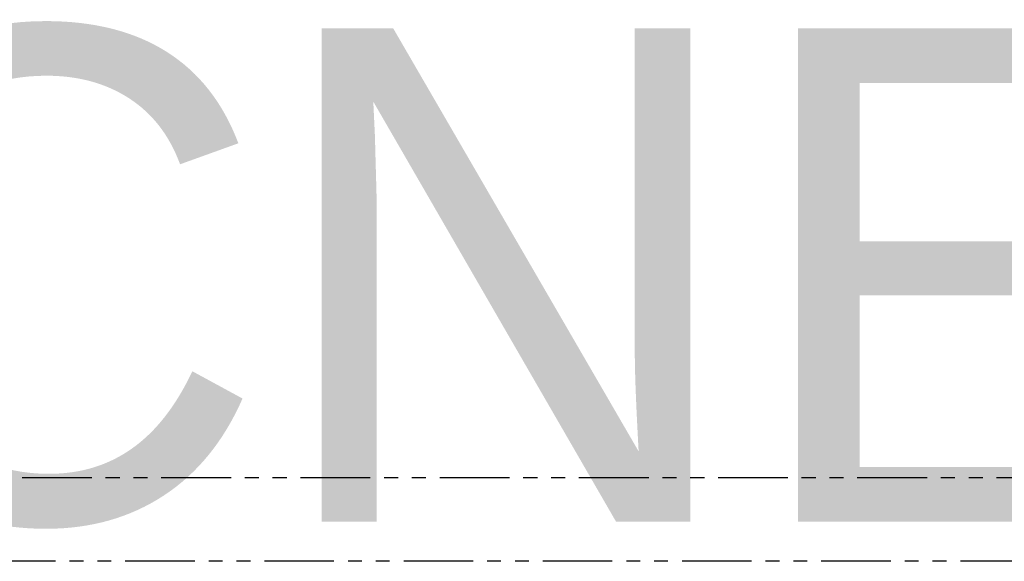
# Model space of a CAD drawing. Header units: feet. Extents: x -79 to 198, y -22 to 181.
# Tile 229 of 256: x 77 to 112, y 160 to 180. Entities that reach past the tile are written whole.
import ezdxf
from ezdxf.enums import TextEntityAlignment as Align

# ---------------------------------------------------------------- set-up
doc = ezdxf.new("R2010")
doc.units = ezdxf.units.FT
doc.layers.add('A-LINEA', color=7, linetype='CONTINUOUS')
doc.layers.add('A-TEXTO-PDF', color=3, linetype='CONTINUOUS')

msp = doc.modelspace()

# ---------------------------------------------------------------- linework, layer by layer
at = {"layer": 'A-LINEA'}
for p, q in [((79.28, 163.2578), (76.7733, 163.2578)), ((80.28, 163.2578), (79.7733, 163.2578)), ((81.28, 163.2578), (80.7733, 163.2578)), ((84.28, 163.2578), (81.7733, 163.2578)), ((85.28, 163.2578), (84.7733, 163.2578)), ((86.28, 163.2578), (85.7733, 163.2578)), ((89.28, 163.2578), (86.7733, 163.2578)), ((90.28, 163.2578), (89.7733, 163.2578)), ((91.28, 163.2578), (90.7733, 163.2578)), ((94.28, 163.2578), (91.7733, 163.2578)), ((95.28, 163.2578), (94.7733, 163.2578)), ((96.28, 163.2578), (95.7733, 163.2578)), ((99.28, 163.2578), (96.7733, 163.2578)), ((100.28, 163.2578), (99.7733, 163.2578)), ((101.28, 163.2578), (100.7733, 163.2578)), ((104.28, 163.2578), (101.7733, 163.2578)), ((105.28, 163.2578), (104.7733, 163.2578)), ((106.28, 163.2578), (105.7733, 163.2578)), ((109.28, 163.2578), (106.7733, 163.2578)), ((110.28, 163.2578), (109.7733, 163.2578)), ((111.28, 163.2578), (110.7733, 163.2578)), ((114.28, 163.2578), (111.7733, 163.2578)), ((77.9733, 160.2578), (75.48, 160.2578)), ((78.9733, 160.2578), (78.48, 160.2578)), ((79.9733, 160.2578), (79.48, 160.2578)), ((82.9733, 160.2578), (80.48, 160.2578)), ((83.9733, 160.2578), (83.48, 160.2578)), ((84.9733, 160.2578), (84.48, 160.2578)), ((87.9733, 160.2578), (85.48, 160.2578)), ((88.9733, 160.2578), (88.48, 160.2578)), ((89.9733, 160.2578), (89.48, 160.2578)), ((92.9733, 160.2578), (90.48, 160.2578)), ((93.9733, 160.2578), (93.48, 160.2578)), ((94.9733, 160.2578), (94.48, 160.2578)), ((97.9733, 160.2578), (95.48, 160.2578)), ((98.9733, 160.2578), (98.48, 160.2578)), ((99.9733, 160.2578), (99.48, 160.2578)), ((102.9733, 160.2578), (100.48, 160.2578)), ((103.9733, 160.2578), (103.48, 160.2578)), ((104.9733, 160.2578), (104.48, 160.2578)), ((107.9733, 160.2578), (105.48, 160.2578)), ((108.9733, 160.2578), (108.48, 160.2578)), ((109.9733, 160.2578), (109.48, 160.2578)), ((112.9733, 160.2578), (110.48, 160.2578))]:
    msp.add_line(p, q, dxfattribs=at)

# ---------------------------------------------------------------- texts
at = {"layer": 'A-TEXTO-PDF'}
msp.add_text('TNEMHCAORCNE', height=17.716, dxfattribs=at).set_placement((17.1598, 161.6769), align=Align.CENTER)

doc.saveas('drawing.dxf')
